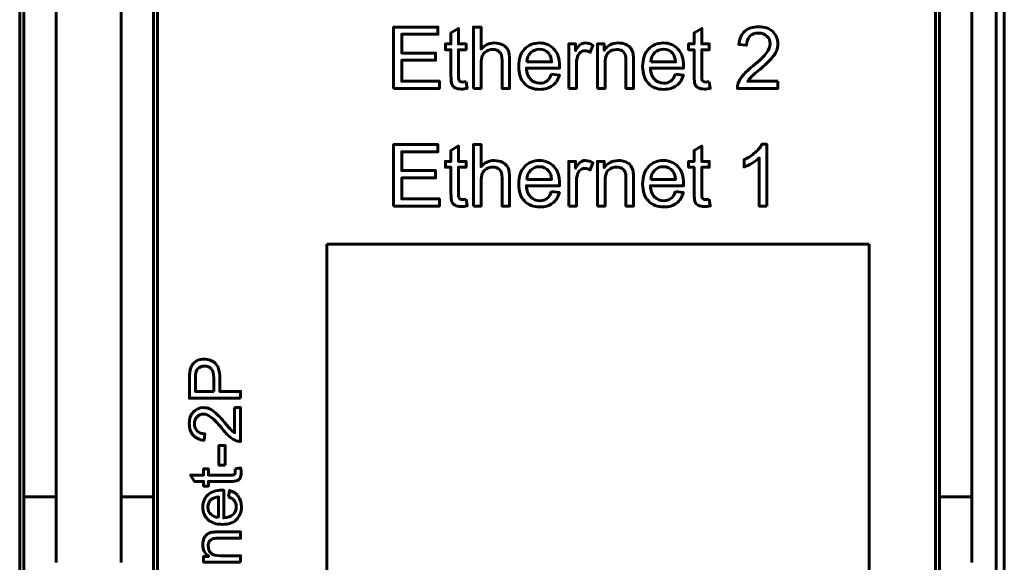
# Model space of a CAD drawing. Header units: millimetres. Extents: x -13 to 39, y -19 to 89.
# Tile 8 of 16: x 15 to 39, y 24 to 37. Entities that reach past the tile are written whole.
import ezdxf

# ---------------------------------------------------------------- set-up
doc = ezdxf.new("R2010")
doc.units = ezdxf.units.MM
doc.linetypes.add('K5LT32782', pattern=[0])

msp = doc.modelspace()

# ---------------------------------------------------------------- linework, layer by layer
at = {"color": 150, "linetype": 'K5LT32782', "lineweight": 60, "true_color": 0x0080ff}
for p, q in [((38.739, 61.118), (38.739, 8.557)), ((38.939, 61.118), (38.939, 8.557)), ((14.639, 22.438), (14.639, 47.238)), ((18.039, 22.438), (18.039, 47.238)), ((37.239, 22.438), (37.239, 47.238)), ((14.739, 44.413), (14.739, 25.262)), ((15.539, 25.262), (15.539, 44.413)), ((17.139, 25.262), (17.139, 44.413)), ((17.939, 44.413), (17.939, 25.262)), ((37.339, 44.413), (37.339, 25.262)), ((38.139, 25.262), (38.139, 44.413)), ((22.217, 14.783), (22.217, 31.492)), ((22.217, 31.492), (35.6, 31.492)), ((35.6, 31.492), (35.6, 14.783)), ((15.539, 25.262), (14.739, 25.262)), ((14.739, 23.338), (14.739, 25.262)), ((15.539, 23.645), (15.539, 25.262)), ((17.139, 23.645), (17.139, 25.262)), ((17.939, 25.262), (17.139, 25.262)), ((17.939, 25.262), (17.939, 23.338)), ((37.339, 25.262), (37.339, 23.338)), ((38.139, 25.262), (37.339, 25.262)), ((38.139, 23.645), (38.139, 25.262))]:
    msp.add_line(p, q, dxfattribs=at)
for points, knots in [([(23.866, 35.335), (23.866, 35.335), (23.866, 36.85), (23.866, 36.85), (24.96, 36.85), (24.96, 36.85), (24.96, 36.673), (24.96, 36.673), (24.067, 36.673), (24.067, 36.673), (24.067, 36.207), (24.067, 36.207), (24.903, 36.207), (24.903, 36.207), (24.903, 36.029), (24.903, 36.029), (24.067, 36.029), (24.067, 36.029), (24.067, 35.513), (24.067, 35.513), (24.996, 35.513), (24.996, 35.513), (24.996, 35.335), (24.996, 35.335), (23.866, 35.335), (23.866, 35.335)], [0, 0, 0, 0, 0.083333, 0.083333, 0.166667, 0.166667, 0.25, 0.25, 0.333333, 0.333333, 0.416667, 0.416667, 0.5, 0.5, 0.583333, 0.583333, 0.666667, 0.666667, 0.75, 0.75, 0.833333, 0.833333, 0.916667, 0.916667, 1, 1, 1, 1]), ([(25.654, 35.501), (25.654, 35.501), (25.68, 35.337), (25.68, 35.337), (25.627, 35.326), (25.581, 35.32), (25.54, 35.32), (25.472, 35.32), (25.42, 35.331), (25.383, 35.352), (25.346, 35.374), (25.319, 35.402), (25.304, 35.436), (25.289, 35.471), (25.282, 35.545), (25.282, 35.657), (25.282, 35.657), (25.282, 36.289), (25.282, 36.289), (25.144, 36.289), (25.144, 36.289), (25.144, 36.433), (25.144, 36.433), (25.282, 36.433), (25.282, 36.433), (25.282, 36.705), (25.282, 36.705), (25.468, 36.817), (25.468, 36.817), (25.468, 36.433), (25.468, 36.433), (25.654, 36.433), (25.654, 36.433), (25.654, 36.289), (25.654, 36.289), (25.468, 36.289), (25.468, 36.289), (25.468, 35.646), (25.468, 35.646), (25.468, 35.593), (25.471, 35.559), (25.478, 35.543), (25.484, 35.528), (25.495, 35.516), (25.51, 35.507), (25.524, 35.498), (25.546, 35.494), (25.573, 35.494), (25.594, 35.494), (25.621, 35.496), (25.654, 35.501)], [0, 0, 0, 0, 0.05, 0.05, 0.05, 0.1, 0.1, 0.1, 0.15, 0.15, 0.15, 0.2, 0.2, 0.2, 0.25, 0.25, 0.25, 0.3, 0.3, 0.35, 0.35, 0.4, 0.4, 0.45, 0.45, 0.5, 0.5, 0.55, 0.55, 0.6, 0.6, 0.65, 0.65, 0.7, 0.7, 0.75, 0.75, 0.8, 0.8, 0.8, 0.85, 0.85, 0.85, 0.9, 0.9, 0.9, 0.95, 0.95, 0.95, 1, 1, 1, 1]), ([(25.838, 35.335), (25.838, 35.335), (25.838, 36.85), (25.838, 36.85), (26.024, 36.85), (26.024, 36.85), (26.024, 36.305), (26.024, 36.305), (26.111, 36.406), (26.22, 36.457), (26.352, 36.457), (26.432, 36.457), (26.503, 36.441), (26.563, 36.409), (26.622, 36.377), (26.665, 36.333), (26.691, 36.276), (26.716, 36.22), (26.729, 36.137), (26.729, 36.03), (26.729, 36.03), (26.729, 35.335), (26.729, 35.335), (26.543, 35.335), (26.543, 35.335), (26.543, 36.029), (26.543, 36.029), (26.543, 36.122), (26.523, 36.19), (26.483, 36.232), (26.443, 36.275), (26.386, 36.296), (26.313, 36.296), (26.258, 36.296), (26.207, 36.282), (26.158, 36.253), (26.11, 36.225), (26.076, 36.186), (26.055, 36.137), (26.035, 36.088), (26.024, 36.021), (26.024, 35.935), (26.024, 35.935), (26.024, 35.335), (26.024, 35.335), (25.838, 35.335), (25.838, 35.335)], [0, 0, 0, 0, 0.058824, 0.058824, 0.117647, 0.117647, 0.176471, 0.176471, 0.176471, 0.235294, 0.235294, 0.235294, 0.294118, 0.294118, 0.294118, 0.352941, 0.352941, 0.352941, 0.411765, 0.411765, 0.411765, 0.470588, 0.470588, 0.529412, 0.529412, 0.588235, 0.588235, 0.588235, 0.647059, 0.647059, 0.647059, 0.705882, 0.705882, 0.705882, 0.764706, 0.764706, 0.764706, 0.823529, 0.823529, 0.823529, 0.882353, 0.882353, 0.882353, 0.941176, 0.941176, 1, 1, 1, 1]), ([(31.656, 35.501), (31.656, 35.501), (31.681, 35.337), (31.681, 35.337), (31.629, 35.326), (31.582, 35.32), (31.541, 35.32), (31.474, 35.32), (31.422, 35.331), (31.384, 35.352), (31.347, 35.374), (31.321, 35.402), (31.306, 35.436), (31.291, 35.471), (31.284, 35.545), (31.284, 35.657), (31.284, 35.657), (31.284, 36.289), (31.284, 36.289), (31.146, 36.289), (31.146, 36.289), (31.146, 36.433), (31.146, 36.433), (31.284, 36.433), (31.284, 36.433), (31.284, 36.705), (31.284, 36.705), (31.47, 36.817), (31.47, 36.817), (31.47, 36.433), (31.47, 36.433), (31.656, 36.433), (31.656, 36.433), (31.656, 36.289), (31.656, 36.289), (31.47, 36.289), (31.47, 36.289), (31.47, 35.646), (31.47, 35.646), (31.47, 35.593), (31.473, 35.559), (31.48, 35.543), (31.486, 35.528), (31.497, 35.516), (31.511, 35.507), (31.526, 35.498), (31.547, 35.494), (31.575, 35.494), (31.595, 35.494), (31.623, 35.496), (31.656, 35.501)], [0, 0, 0, 0, 0.05, 0.05, 0.05, 0.1, 0.1, 0.1, 0.15, 0.15, 0.15, 0.2, 0.2, 0.2, 0.25, 0.25, 0.25, 0.3, 0.3, 0.35, 0.35, 0.4, 0.4, 0.45, 0.45, 0.5, 0.5, 0.55, 0.55, 0.6, 0.6, 0.65, 0.65, 0.7, 0.7, 0.75, 0.75, 0.8, 0.8, 0.8, 0.85, 0.85, 0.85, 0.9, 0.9, 0.9, 0.95, 0.95, 0.95, 1, 1, 1, 1]), ([(33.353, 35.513), (33.353, 35.513), (33.353, 35.335), (33.353, 35.335), (32.35, 35.335), (32.35, 35.335), (32.348, 35.38), (32.356, 35.423), (32.372, 35.464), (32.397, 35.532), (32.439, 35.6), (32.552, 35.732), (32.633, 35.808), (32.739, 35.894), (32.903, 36.029), (33.014, 36.136), (33.072, 36.215), (33.131, 36.294), (33.16, 36.369), (33.16, 36.44), (33.16, 36.513), (33.134, 36.576), (33.081, 36.626), (33.028, 36.677), (32.959, 36.702), (32.874, 36.702), (32.784, 36.702), (32.712, 36.675), (32.658, 36.622), (32.604, 36.569), (32.577, 36.494), (32.576, 36.4), (32.576, 36.4), (32.386, 36.419), (32.386, 36.419), (32.399, 36.561), (32.448, 36.67), (32.533, 36.745), (32.619, 36.819), (32.734, 36.857), (32.878, 36.857), (33.023, 36.857), (33.139, 36.817), (33.223, 36.736), (33.308, 36.655), (33.351, 36.555), (33.351, 36.436), (33.351, 36.375), (33.338, 36.315), (33.313, 36.257), (33.289, 36.198), (33.247, 36.136), (33.19, 36.071), (33.132, 36.007), (33.037, 35.917), (32.903, 35.804), (32.791, 35.711), (32.719, 35.647), (32.688, 35.614), (32.656, 35.58), (32.63, 35.547), (32.609, 35.513), (32.609, 35.513), (33.353, 35.513), (33.353, 35.513)], [0, 0, 0, 0, 0.045455, 0.045455, 0.090909, 0.090909, 0.090909, 0.136364, 0.136364, 0.136364, 0.181818, 0.181818, 0.227273, 0.227273, 0.227273, 0.272727, 0.272727, 0.272727, 0.318182, 0.318182, 0.318182, 0.363636, 0.363636, 0.363636, 0.409091, 0.409091, 0.409091, 0.454545, 0.454545, 0.454545, 0.5, 0.5, 0.5, 0.545455, 0.545455, 0.545455, 0.590909, 0.590909, 0.590909, 0.636364, 0.636364, 0.636364, 0.681818, 0.681818, 0.681818, 0.727273, 0.727273, 0.727273, 0.772727, 0.772727, 0.772727, 0.818182, 0.818182, 0.818182, 0.863636, 0.863636, 0.863636, 0.909091, 0.909091, 0.909091, 0.954545, 0.954545, 0.954545, 1, 1, 1, 1]), ([(27.765, 35.69), (27.765, 35.69), (27.957, 35.665), (27.957, 35.665), (27.927, 35.553), (27.871, 35.466), (27.789, 35.404), (27.707, 35.343), (27.603, 35.312), (27.476, 35.312), (27.315, 35.312), (27.188, 35.361), (27.095, 35.46), (27.001, 35.558), (26.954, 35.697), (26.954, 35.875), (26.954, 36.059), (27.001, 36.202), (27.096, 36.304), (27.191, 36.406), (27.314, 36.457), (27.465, 36.457), (27.612, 36.457), (27.731, 36.407), (27.824, 36.307), (27.917, 36.207), (27.964, 36.067), (27.964, 35.886), (27.964, 35.875), (27.963, 35.858), (27.962, 35.837), (27.962, 35.837), (27.144, 35.837), (27.144, 35.837), (27.151, 35.716), (27.185, 35.624), (27.247, 35.56), (27.308, 35.496), (27.384, 35.464), (27.476, 35.464), (27.544, 35.464), (27.602, 35.482), (27.65, 35.518), (27.698, 35.554), (27.736, 35.611), (27.765, 35.69)], [0, 0, 0, 0, 0.066667, 0.066667, 0.066667, 0.133333, 0.133333, 0.133333, 0.2, 0.2, 0.2, 0.266667, 0.266667, 0.266667, 0.333333, 0.333333, 0.333333, 0.4, 0.4, 0.4, 0.466667, 0.466667, 0.466667, 0.533333, 0.533333, 0.533333, 0.6, 0.6, 0.6, 0.666667, 0.666667, 0.666667, 0.733333, 0.733333, 0.733333, 0.8, 0.8, 0.8, 0.866667, 0.866667, 0.866667, 0.933333, 0.933333, 0.933333, 1, 1, 1, 1]), ([(28.19, 35.335), (28.19, 35.335), (28.19, 36.433), (28.19, 36.433), (28.358, 36.433), (28.358, 36.433), (28.358, 36.265), (28.358, 36.265), (28.4, 36.343), (28.44, 36.395), (28.476, 36.419), (28.512, 36.444), (28.552, 36.457), (28.596, 36.457), (28.658, 36.457), (28.722, 36.437), (28.787, 36.398), (28.787, 36.398), (28.721, 36.226), (28.721, 36.226), (28.676, 36.251), (28.631, 36.264), (28.585, 36.264), (28.545, 36.264), (28.509, 36.252), (28.476, 36.227), (28.444, 36.203), (28.421, 36.169), (28.408, 36.126), (28.387, 36.06), (28.377, 35.987), (28.377, 35.909), (28.377, 35.909), (28.377, 35.335), (28.377, 35.335), (28.19, 35.335), (28.19, 35.335)], [0, 0, 0, 0, 0.076923, 0.076923, 0.153846, 0.153846, 0.230769, 0.230769, 0.230769, 0.307692, 0.307692, 0.307692, 0.384615, 0.384615, 0.384615, 0.461538, 0.461538, 0.461538, 0.538462, 0.538462, 0.538462, 0.615385, 0.615385, 0.615385, 0.692308, 0.692308, 0.692308, 0.769231, 0.769231, 0.769231, 0.846154, 0.846154, 0.846154, 0.923077, 0.923077, 1, 1, 1, 1]), ([(28.897, 35.335), (28.897, 35.335), (28.897, 36.433), (28.897, 36.433), (29.065, 36.433), (29.065, 36.433), (29.065, 36.277), (29.065, 36.277), (29.145, 36.397), (29.261, 36.457), (29.413, 36.457), (29.48, 36.457), (29.54, 36.445), (29.596, 36.421), (29.651, 36.397), (29.693, 36.366), (29.72, 36.328), (29.748, 36.289), (29.767, 36.243), (29.778, 36.19), (29.785, 36.156), (29.788, 36.095), (29.788, 36.009), (29.788, 36.009), (29.788, 35.335), (29.788, 35.335), (29.602, 35.335), (29.602, 35.335), (29.602, 36.002), (29.602, 36.002), (29.602, 36.078), (29.595, 36.135), (29.581, 36.172), (29.566, 36.21), (29.54, 36.24), (29.504, 36.262), (29.467, 36.285), (29.424, 36.296), (29.374, 36.296), (29.295, 36.296), (29.227, 36.271), (29.17, 36.22), (29.112, 36.17), (29.084, 36.075), (29.084, 35.934), (29.084, 35.934), (29.084, 35.335), (29.084, 35.335), (28.897, 35.335), (28.897, 35.335)], [0, 0, 0, 0, 0.055556, 0.055556, 0.111111, 0.111111, 0.166667, 0.166667, 0.166667, 0.222222, 0.222222, 0.222222, 0.277778, 0.277778, 0.277778, 0.333333, 0.333333, 0.333333, 0.388889, 0.388889, 0.388889, 0.444444, 0.444444, 0.444444, 0.5, 0.5, 0.555556, 0.555556, 0.611111, 0.611111, 0.611111, 0.666667, 0.666667, 0.666667, 0.722222, 0.722222, 0.722222, 0.777778, 0.777778, 0.777778, 0.833333, 0.833333, 0.833333, 0.888889, 0.888889, 0.888889, 0.944444, 0.944444, 1, 1, 1, 1]), ([(30.824, 35.69), (30.824, 35.69), (31.016, 35.665), (31.016, 35.665), (30.986, 35.553), (30.93, 35.466), (30.849, 35.404), (30.767, 35.343), (30.662, 35.312), (30.535, 35.312), (30.375, 35.312), (30.248, 35.361), (30.154, 35.46), (30.06, 35.558), (30.013, 35.697), (30.013, 35.875), (30.013, 36.059), (30.06, 36.202), (30.155, 36.304), (30.25, 36.406), (30.373, 36.457), (30.525, 36.457), (30.671, 36.457), (30.791, 36.407), (30.883, 36.307), (30.976, 36.207), (31.023, 36.067), (31.023, 35.886), (31.023, 35.875), (31.022, 35.858), (31.022, 35.837), (31.022, 35.837), (30.204, 35.837), (30.204, 35.837), (30.211, 35.716), (30.245, 35.624), (30.306, 35.56), (30.367, 35.496), (30.444, 35.464), (30.535, 35.464), (30.603, 35.464), (30.661, 35.482), (30.709, 35.518), (30.758, 35.554), (30.796, 35.611), (30.824, 35.69)], [0, 0, 0, 0, 0.066667, 0.066667, 0.066667, 0.133333, 0.133333, 0.133333, 0.2, 0.2, 0.2, 0.266667, 0.266667, 0.266667, 0.333333, 0.333333, 0.333333, 0.4, 0.4, 0.4, 0.466667, 0.466667, 0.466667, 0.533333, 0.533333, 0.533333, 0.6, 0.6, 0.6, 0.666667, 0.666667, 0.666667, 0.733333, 0.733333, 0.733333, 0.8, 0.8, 0.8, 0.866667, 0.866667, 0.866667, 0.933333, 0.933333, 0.933333, 1, 1, 1, 1]), ([(27.155, 35.989), (27.155, 35.989), (27.767, 35.989), (27.767, 35.989), (27.759, 36.081), (27.735, 36.15), (27.696, 36.197), (27.638, 36.268), (27.561, 36.304), (27.466, 36.304), (27.381, 36.304), (27.309, 36.276), (27.251, 36.219), (27.193, 36.161), (27.161, 36.085), (27.155, 35.989)], [0, 0, 0, 0, 0.2, 0.2, 0.2, 0.4, 0.4, 0.4, 0.6, 0.6, 0.6, 0.8, 0.8, 0.8, 1, 1, 1, 1]), ([(30.214, 35.989), (30.214, 35.989), (30.826, 35.989), (30.826, 35.989), (30.818, 36.081), (30.794, 36.15), (30.756, 36.197), (30.697, 36.268), (30.62, 36.304), (30.526, 36.304), (30.44, 36.304), (30.369, 36.276), (30.311, 36.219), (30.253, 36.161), (30.221, 36.085), (30.214, 35.989)], [0, 0, 0, 0, 0.2, 0.2, 0.2, 0.4, 0.4, 0.4, 0.6, 0.6, 0.6, 0.8, 0.8, 0.8, 1, 1, 1, 1]), ([(23.866, 32.435), (23.866, 32.435), (23.866, 33.951), (23.866, 33.951), (24.96, 33.951), (24.96, 33.951), (24.96, 33.773), (24.96, 33.773), (24.067, 33.773), (24.067, 33.773), (24.067, 33.308), (24.067, 33.308), (24.903, 33.308), (24.903, 33.308), (24.903, 33.13), (24.903, 33.13), (24.067, 33.13), (24.067, 33.13), (24.067, 32.613), (24.067, 32.613), (24.996, 32.613), (24.996, 32.613), (24.996, 32.435), (24.996, 32.435), (23.866, 32.435), (23.866, 32.435)], [0, 0, 0, 0, 0.083333, 0.083333, 0.166667, 0.166667, 0.25, 0.25, 0.333333, 0.333333, 0.416667, 0.416667, 0.5, 0.5, 0.583333, 0.583333, 0.666667, 0.666667, 0.75, 0.75, 0.833333, 0.833333, 0.916667, 0.916667, 1, 1, 1, 1]), ([(25.654, 32.602), (25.654, 32.602), (25.68, 32.437), (25.68, 32.437), (25.627, 32.426), (25.581, 32.421), (25.54, 32.421), (25.472, 32.421), (25.42, 32.431), (25.383, 32.453), (25.346, 32.474), (25.319, 32.502), (25.304, 32.537), (25.289, 32.572), (25.282, 32.645), (25.282, 32.757), (25.282, 32.757), (25.282, 33.39), (25.282, 33.39), (25.144, 33.39), (25.144, 33.39), (25.144, 33.534), (25.144, 33.534), (25.282, 33.534), (25.282, 33.534), (25.282, 33.806), (25.282, 33.806), (25.468, 33.917), (25.468, 33.917), (25.468, 33.534), (25.468, 33.534), (25.654, 33.534), (25.654, 33.534), (25.654, 33.39), (25.654, 33.39), (25.468, 33.39), (25.468, 33.39), (25.468, 32.747), (25.468, 32.747), (25.468, 32.693), (25.471, 32.659), (25.478, 32.644), (25.484, 32.629), (25.495, 32.617), (25.51, 32.608), (25.524, 32.599), (25.546, 32.594), (25.573, 32.594), (25.594, 32.594), (25.621, 32.597), (25.654, 32.602)], [0, 0, 0, 0, 0.05, 0.05, 0.05, 0.1, 0.1, 0.1, 0.15, 0.15, 0.15, 0.2, 0.2, 0.2, 0.25, 0.25, 0.25, 0.3, 0.3, 0.35, 0.35, 0.4, 0.4, 0.45, 0.45, 0.5, 0.5, 0.55, 0.55, 0.6, 0.6, 0.65, 0.65, 0.7, 0.7, 0.75, 0.75, 0.8, 0.8, 0.8, 0.85, 0.85, 0.85, 0.9, 0.9, 0.9, 0.95, 0.95, 0.95, 1, 1, 1, 1]), ([(25.838, 32.435), (25.838, 32.435), (25.838, 33.951), (25.838, 33.951), (26.024, 33.951), (26.024, 33.951), (26.024, 33.406), (26.024, 33.406), (26.111, 33.507), (26.22, 33.557), (26.352, 33.557), (26.432, 33.557), (26.503, 33.541), (26.563, 33.509), (26.622, 33.477), (26.665, 33.433), (26.691, 33.377), (26.716, 33.32), (26.729, 33.238), (26.729, 33.131), (26.729, 33.131), (26.729, 32.435), (26.729, 32.435), (26.543, 32.435), (26.543, 32.435), (26.543, 33.13), (26.543, 33.13), (26.543, 33.223), (26.523, 33.291), (26.483, 33.333), (26.443, 33.375), (26.386, 33.396), (26.313, 33.396), (26.258, 33.396), (26.207, 33.382), (26.158, 33.354), (26.11, 33.325), (26.076, 33.286), (26.055, 33.237), (26.035, 33.189), (26.024, 33.121), (26.024, 33.035), (26.024, 33.035), (26.024, 32.435), (26.024, 32.435), (25.838, 32.435), (25.838, 32.435)], [0, 0, 0, 0, 0.058824, 0.058824, 0.117647, 0.117647, 0.176471, 0.176471, 0.176471, 0.235294, 0.235294, 0.235294, 0.294118, 0.294118, 0.294118, 0.352941, 0.352941, 0.352941, 0.411765, 0.411765, 0.411765, 0.470588, 0.470588, 0.529412, 0.529412, 0.588235, 0.588235, 0.588235, 0.647059, 0.647059, 0.647059, 0.705882, 0.705882, 0.705882, 0.764706, 0.764706, 0.764706, 0.823529, 0.823529, 0.823529, 0.882353, 0.882353, 0.882353, 0.941176, 0.941176, 1, 1, 1, 1]), ([(31.656, 32.602), (31.656, 32.602), (31.681, 32.437), (31.681, 32.437), (31.629, 32.426), (31.582, 32.421), (31.541, 32.421), (31.474, 32.421), (31.422, 32.431), (31.384, 32.453), (31.347, 32.474), (31.321, 32.502), (31.306, 32.537), (31.291, 32.572), (31.284, 32.645), (31.284, 32.757), (31.284, 32.757), (31.284, 33.39), (31.284, 33.39), (31.146, 33.39), (31.146, 33.39), (31.146, 33.534), (31.146, 33.534), (31.284, 33.534), (31.284, 33.534), (31.284, 33.806), (31.284, 33.806), (31.47, 33.917), (31.47, 33.917), (31.47, 33.534), (31.47, 33.534), (31.656, 33.534), (31.656, 33.534), (31.656, 33.39), (31.656, 33.39), (31.47, 33.39), (31.47, 33.39), (31.47, 32.747), (31.47, 32.747), (31.47, 32.693), (31.473, 32.659), (31.48, 32.644), (31.486, 32.629), (31.497, 32.617), (31.511, 32.608), (31.526, 32.599), (31.547, 32.594), (31.575, 32.594), (31.595, 32.594), (31.623, 32.597), (31.656, 32.602)], [0, 0, 0, 0, 0.05, 0.05, 0.05, 0.1, 0.1, 0.1, 0.15, 0.15, 0.15, 0.2, 0.2, 0.2, 0.25, 0.25, 0.25, 0.3, 0.3, 0.35, 0.35, 0.4, 0.4, 0.45, 0.45, 0.5, 0.5, 0.55, 0.55, 0.6, 0.6, 0.65, 0.65, 0.7, 0.7, 0.75, 0.75, 0.8, 0.8, 0.8, 0.85, 0.85, 0.85, 0.9, 0.9, 0.9, 0.95, 0.95, 0.95, 1, 1, 1, 1]), ([(33.076, 32.435), (33.076, 32.435), (32.889, 32.435), (32.889, 32.435), (32.889, 33.622), (32.889, 33.622), (32.845, 33.578), (32.786, 33.536), (32.713, 33.493), (32.64, 33.45), (32.575, 33.418), (32.517, 33.397), (32.517, 33.397), (32.517, 33.577), (32.517, 33.577), (32.621, 33.626), (32.712, 33.685), (32.79, 33.755), (32.868, 33.824), (32.923, 33.892), (32.956, 33.957), (32.956, 33.957), (33.076, 33.957), (33.076, 33.957), (33.076, 32.435), (33.076, 32.435)], [0, 0, 0, 0, 0.111111, 0.111111, 0.222222, 0.222222, 0.222222, 0.333333, 0.333333, 0.333333, 0.444444, 0.444444, 0.444444, 0.555556, 0.555556, 0.555556, 0.666667, 0.666667, 0.666667, 0.777778, 0.777778, 0.777778, 0.888889, 0.888889, 1, 1, 1, 1]), ([(27.765, 32.791), (27.765, 32.791), (27.957, 32.766), (27.957, 32.766), (27.927, 32.654), (27.871, 32.567), (27.789, 32.505), (27.707, 32.443), (27.603, 32.412), (27.476, 32.412), (27.315, 32.412), (27.188, 32.462), (27.095, 32.56), (27.001, 32.659), (26.954, 32.797), (26.954, 32.976), (26.954, 33.16), (27.001, 33.303), (27.096, 33.405), (27.191, 33.507), (27.314, 33.557), (27.465, 33.557), (27.612, 33.557), (27.731, 33.508), (27.824, 33.408), (27.917, 33.308), (27.964, 33.167), (27.964, 32.986), (27.964, 32.976), (27.963, 32.959), (27.962, 32.937), (27.962, 32.937), (27.144, 32.937), (27.144, 32.937), (27.151, 32.817), (27.185, 32.724), (27.247, 32.661), (27.308, 32.597), (27.384, 32.565), (27.476, 32.565), (27.544, 32.565), (27.602, 32.583), (27.65, 32.619), (27.698, 32.655), (27.736, 32.712), (27.765, 32.791)], [0, 0, 0, 0, 0.066667, 0.066667, 0.066667, 0.133333, 0.133333, 0.133333, 0.2, 0.2, 0.2, 0.266667, 0.266667, 0.266667, 0.333333, 0.333333, 0.333333, 0.4, 0.4, 0.4, 0.466667, 0.466667, 0.466667, 0.533333, 0.533333, 0.533333, 0.6, 0.6, 0.6, 0.666667, 0.666667, 0.666667, 0.733333, 0.733333, 0.733333, 0.8, 0.8, 0.8, 0.866667, 0.866667, 0.866667, 0.933333, 0.933333, 0.933333, 1, 1, 1, 1]), ([(28.19, 32.435), (28.19, 32.435), (28.19, 33.534), (28.19, 33.534), (28.358, 33.534), (28.358, 33.534), (28.358, 33.366), (28.358, 33.366), (28.4, 33.444), (28.44, 33.495), (28.476, 33.52), (28.512, 33.545), (28.552, 33.557), (28.596, 33.557), (28.658, 33.557), (28.722, 33.538), (28.787, 33.498), (28.787, 33.498), (28.721, 33.327), (28.721, 33.327), (28.676, 33.352), (28.631, 33.365), (28.585, 33.365), (28.545, 33.365), (28.509, 33.352), (28.476, 33.328), (28.444, 33.304), (28.421, 33.27), (28.408, 33.226), (28.387, 33.16), (28.377, 33.088), (28.377, 33.009), (28.377, 33.009), (28.377, 32.435), (28.377, 32.435), (28.19, 32.435), (28.19, 32.435)], [0, 0, 0, 0, 0.076923, 0.076923, 0.153846, 0.153846, 0.230769, 0.230769, 0.230769, 0.307692, 0.307692, 0.307692, 0.384615, 0.384615, 0.384615, 0.461538, 0.461538, 0.461538, 0.538462, 0.538462, 0.538462, 0.615385, 0.615385, 0.615385, 0.692308, 0.692308, 0.692308, 0.769231, 0.769231, 0.769231, 0.846154, 0.846154, 0.846154, 0.923077, 0.923077, 1, 1, 1, 1]), ([(28.897, 32.435), (28.897, 32.435), (28.897, 33.534), (28.897, 33.534), (29.065, 33.534), (29.065, 33.534), (29.065, 33.378), (29.065, 33.378), (29.145, 33.498), (29.261, 33.557), (29.413, 33.557), (29.48, 33.557), (29.54, 33.545), (29.596, 33.522), (29.651, 33.498), (29.693, 33.467), (29.72, 33.428), (29.748, 33.39), (29.767, 33.344), (29.778, 33.291), (29.785, 33.256), (29.788, 33.196), (29.788, 33.11), (29.788, 33.11), (29.788, 32.435), (29.788, 32.435), (29.602, 32.435), (29.602, 32.435), (29.602, 33.103), (29.602, 33.103), (29.602, 33.179), (29.595, 33.236), (29.581, 33.273), (29.566, 33.31), (29.54, 33.34), (29.504, 33.363), (29.467, 33.385), (29.424, 33.396), (29.374, 33.396), (29.295, 33.396), (29.227, 33.371), (29.17, 33.321), (29.112, 33.271), (29.084, 33.175), (29.084, 33.035), (29.084, 33.035), (29.084, 32.435), (29.084, 32.435), (28.897, 32.435), (28.897, 32.435)], [0, 0, 0, 0, 0.055556, 0.055556, 0.111111, 0.111111, 0.166667, 0.166667, 0.166667, 0.222222, 0.222222, 0.222222, 0.277778, 0.277778, 0.277778, 0.333333, 0.333333, 0.333333, 0.388889, 0.388889, 0.388889, 0.444444, 0.444444, 0.444444, 0.5, 0.5, 0.555556, 0.555556, 0.611111, 0.611111, 0.611111, 0.666667, 0.666667, 0.666667, 0.722222, 0.722222, 0.722222, 0.777778, 0.777778, 0.777778, 0.833333, 0.833333, 0.833333, 0.888889, 0.888889, 0.888889, 0.944444, 0.944444, 1, 1, 1, 1]), ([(30.824, 32.791), (30.824, 32.791), (31.016, 32.766), (31.016, 32.766), (30.986, 32.654), (30.93, 32.567), (30.849, 32.505), (30.767, 32.443), (30.662, 32.412), (30.535, 32.412), (30.375, 32.412), (30.248, 32.462), (30.154, 32.56), (30.06, 32.659), (30.013, 32.797), (30.013, 32.976), (30.013, 33.16), (30.06, 33.303), (30.155, 33.405), (30.25, 33.507), (30.373, 33.557), (30.525, 33.557), (30.671, 33.557), (30.791, 33.508), (30.883, 33.408), (30.976, 33.308), (31.023, 33.167), (31.023, 32.986), (31.023, 32.976), (31.022, 32.959), (31.022, 32.937), (31.022, 32.937), (30.204, 32.937), (30.204, 32.937), (30.211, 32.817), (30.245, 32.724), (30.306, 32.661), (30.367, 32.597), (30.444, 32.565), (30.535, 32.565), (30.603, 32.565), (30.661, 32.583), (30.709, 32.619), (30.758, 32.655), (30.796, 32.712), (30.824, 32.791)], [0, 0, 0, 0, 0.066667, 0.066667, 0.066667, 0.133333, 0.133333, 0.133333, 0.2, 0.2, 0.2, 0.266667, 0.266667, 0.266667, 0.333333, 0.333333, 0.333333, 0.4, 0.4, 0.4, 0.466667, 0.466667, 0.466667, 0.533333, 0.533333, 0.533333, 0.6, 0.6, 0.6, 0.666667, 0.666667, 0.666667, 0.733333, 0.733333, 0.733333, 0.8, 0.8, 0.8, 0.866667, 0.866667, 0.866667, 0.933333, 0.933333, 0.933333, 1, 1, 1, 1]), ([(27.155, 33.09), (27.155, 33.09), (27.767, 33.09), (27.767, 33.09), (27.759, 33.182), (27.735, 33.251), (27.696, 33.297), (27.638, 33.369), (27.561, 33.405), (27.466, 33.405), (27.381, 33.405), (27.309, 33.376), (27.251, 33.319), (27.193, 33.262), (27.161, 33.185), (27.155, 33.09)], [0, 0, 0, 0, 0.2, 0.2, 0.2, 0.4, 0.4, 0.4, 0.6, 0.6, 0.6, 0.8, 0.8, 0.8, 1, 1, 1, 1]), ([(30.214, 33.09), (30.214, 33.09), (30.826, 33.09), (30.826, 33.09), (30.818, 33.182), (30.794, 33.251), (30.756, 33.297), (30.697, 33.369), (30.62, 33.405), (30.526, 33.405), (30.44, 33.405), (30.369, 33.376), (30.311, 33.319), (30.253, 33.262), (30.221, 33.185), (30.214, 33.09)], [0, 0, 0, 0, 0.2, 0.2, 0.2, 0.4, 0.4, 0.4, 0.6, 0.6, 0.6, 0.8, 0.8, 0.8, 1, 1, 1, 1]), ([(20.092, 27.696), (20.092, 27.696), (18.829, 27.696), (18.829, 27.696), (18.829, 28.173), (18.829, 28.173), (18.829, 28.257), (18.833, 28.321), (18.841, 28.365), (18.851, 28.427), (18.871, 28.479), (18.9, 28.521), (18.929, 28.564), (18.97, 28.597), (19.022, 28.623), (19.074, 28.648), (19.131, 28.661), (19.194, 28.661), (19.301, 28.661), (19.391, 28.627), (19.465, 28.559), (19.54, 28.49), (19.577, 28.367), (19.577, 28.188), (19.577, 28.188), (19.577, 27.864), (19.577, 27.864), (20.092, 27.864), (20.092, 27.864), (20.092, 27.696), (20.092, 27.696)], [0, 0, 0, 0, 0.090909, 0.090909, 0.181818, 0.181818, 0.181818, 0.272727, 0.272727, 0.272727, 0.363636, 0.363636, 0.363636, 0.454545, 0.454545, 0.454545, 0.545455, 0.545455, 0.545455, 0.636364, 0.636364, 0.636364, 0.727273, 0.727273, 0.727273, 0.818182, 0.818182, 0.909091, 0.909091, 1, 1, 1, 1]), ([(19.429, 27.864), (19.429, 27.864), (19.429, 28.19), (19.429, 28.19), (19.429, 28.298), (19.409, 28.375), (19.368, 28.42), (19.328, 28.466), (19.272, 28.488), (19.199, 28.488), (19.146, 28.488), (19.101, 28.475), (19.063, 28.448), (19.025, 28.422), (19, 28.386), (18.988, 28.343), (18.981, 28.315), (18.977, 28.262), (18.977, 28.187), (18.977, 28.187), (18.977, 27.864), (18.977, 27.864), (19.429, 27.864), (19.429, 27.864)], [0, 0, 0, 0, 0.125, 0.125, 0.125, 0.25, 0.25, 0.25, 0.375, 0.375, 0.375, 0.5, 0.5, 0.5, 0.625, 0.625, 0.625, 0.75, 0.75, 0.75, 0.875, 0.875, 1, 1, 1, 1]), ([(19.944, 27.467), (19.944, 27.467), (20.092, 27.467), (20.092, 27.467), (20.092, 26.631), (20.092, 26.631), (20.055, 26.629), (20.019, 26.636), (19.984, 26.649), (19.927, 26.67), (19.871, 26.705), (19.816, 26.752), (19.761, 26.799), (19.698, 26.867), (19.626, 26.955), (19.513, 27.092), (19.424, 27.184), (19.358, 27.233), (19.292, 27.282), (19.23, 27.306), (19.171, 27.306), (19.11, 27.306), (19.058, 27.284), (19.016, 27.24), (18.974, 27.196), (18.952, 27.138), (18.952, 27.067), (18.952, 26.992), (18.975, 26.933), (19.019, 26.888), (19.064, 26.843), (19.126, 26.82), (19.205, 26.819), (19.205, 26.819), (19.189, 26.661), (19.189, 26.661), (19.07, 26.671), (18.98, 26.713), (18.917, 26.784), (18.855, 26.855), (18.824, 26.951), (18.824, 27.071), (18.824, 27.192), (18.857, 27.288), (18.925, 27.359), (18.992, 27.43), (19.075, 27.465), (19.175, 27.465), (19.225, 27.465), (19.275, 27.455), (19.324, 27.434), (19.373, 27.413), (19.424, 27.379), (19.478, 27.331), (19.532, 27.283), (19.607, 27.203), (19.701, 27.092), (19.779, 26.999), (19.832, 26.939), (19.86, 26.912), (19.888, 26.886), (19.916, 26.864), (19.944, 26.847), (19.944, 26.847), (19.944, 27.467), (19.944, 27.467)], [0, 0, 0, 0, 0.045455, 0.045455, 0.090909, 0.090909, 0.090909, 0.136364, 0.136364, 0.136364, 0.181818, 0.181818, 0.181818, 0.227273, 0.227273, 0.227273, 0.272727, 0.272727, 0.272727, 0.318182, 0.318182, 0.318182, 0.363636, 0.363636, 0.363636, 0.409091, 0.409091, 0.409091, 0.454545, 0.454545, 0.454545, 0.5, 0.5, 0.5, 0.545455, 0.545455, 0.545455, 0.590909, 0.590909, 0.590909, 0.636364, 0.636364, 0.636364, 0.681818, 0.681818, 0.681818, 0.727273, 0.727273, 0.727273, 0.772727, 0.772727, 0.772727, 0.818182, 0.818182, 0.818182, 0.863636, 0.863636, 0.863636, 0.909091, 0.909091, 0.909091, 0.954545, 0.954545, 0.954545, 1, 1, 1, 1]), ([(19.713, 26.047), (19.713, 26.047), (19.557, 26.047), (19.557, 26.047), (19.557, 26.527), (19.557, 26.527), (19.713, 26.527), (19.713, 26.527), (19.713, 26.047), (19.713, 26.047)], [0, 0, 0, 0, 0.25, 0.25, 0.5, 0.5, 0.75, 0.75, 1, 1, 1, 1]), ([(19.953, 25.955), (19.953, 25.955), (20.09, 25.976), (20.09, 25.976), (20.1, 25.933), (20.104, 25.894), (20.104, 25.86), (20.104, 25.804), (20.095, 25.76), (20.078, 25.729), (20.06, 25.698), (20.036, 25.676), (20.007, 25.664), (19.978, 25.651), (19.917, 25.645), (19.824, 25.645), (19.824, 25.645), (19.296, 25.645), (19.296, 25.645), (19.296, 25.53), (19.296, 25.53), (19.176, 25.53), (19.176, 25.53), (19.176, 25.645), (19.176, 25.645), (18.95, 25.645), (18.95, 25.645), (18.857, 25.8), (18.857, 25.8), (19.176, 25.8), (19.176, 25.8), (19.176, 25.955), (19.176, 25.955), (19.296, 25.955), (19.296, 25.955), (19.296, 25.8), (19.296, 25.8), (19.833, 25.8), (19.833, 25.8), (19.877, 25.8), (19.906, 25.803), (19.918, 25.808), (19.931, 25.814), (19.941, 25.822), (19.948, 25.835), (19.956, 25.847), (19.96, 25.865), (19.96, 25.888), (19.96, 25.905), (19.958, 25.927), (19.953, 25.955)], [0, 0, 0, 0, 0.05, 0.05, 0.05, 0.1, 0.1, 0.1, 0.15, 0.15, 0.15, 0.2, 0.2, 0.2, 0.25, 0.25, 0.25, 0.3, 0.3, 0.35, 0.35, 0.4, 0.4, 0.45, 0.45, 0.5, 0.5, 0.55, 0.55, 0.6, 0.6, 0.65, 0.65, 0.7, 0.7, 0.75, 0.75, 0.8, 0.8, 0.8, 0.85, 0.85, 0.85, 0.9, 0.9, 0.9, 0.95, 0.95, 0.95, 1, 1, 1, 1]), ([(19.796, 25.262), (19.796, 25.262), (19.817, 25.422), (19.817, 25.422), (19.91, 25.397), (19.983, 25.351), (20.034, 25.282), (20.085, 25.214), (20.111, 25.127), (20.111, 25.021), (20.111, 24.888), (20.07, 24.782), (19.988, 24.704), (19.906, 24.625), (19.79, 24.586), (19.642, 24.586), (19.488, 24.586), (19.369, 24.626), (19.284, 24.705), (19.199, 24.784), (19.157, 24.886), (19.157, 25.012), (19.157, 25.134), (19.199, 25.234), (19.365, 25.389), (19.482, 25.428), (19.633, 25.428), (19.642, 25.428), (19.656, 25.427), (19.674, 25.427), (19.674, 25.427), (19.674, 24.745), (19.674, 24.745), (19.774, 24.751), (19.851, 24.779), (19.904, 24.83), (19.958, 24.881), (19.984, 24.945), (19.984, 25.021), (19.984, 25.078), (19.969, 25.126), (19.939, 25.166), (19.909, 25.207), (19.861, 25.238), (19.796, 25.262)], [0, 0, 0, 0, 0.066667, 0.066667, 0.066667, 0.133333, 0.133333, 0.133333, 0.2, 0.2, 0.2, 0.266667, 0.266667, 0.266667, 0.333333, 0.333333, 0.333333, 0.4, 0.4, 0.4, 0.466667, 0.466667, 0.466667, 0.533333, 0.533333, 0.6, 0.6, 0.6, 0.666667, 0.666667, 0.666667, 0.733333, 0.733333, 0.733333, 0.8, 0.8, 0.8, 0.866667, 0.866667, 0.866667, 0.933333, 0.933333, 0.933333, 1, 1, 1, 1]), ([(19.547, 24.754), (19.547, 24.754), (19.547, 25.264), (19.547, 25.264), (19.47, 25.257), (19.412, 25.237), (19.374, 25.205), (19.314, 25.156), (19.284, 25.092), (19.284, 25.013), (19.284, 24.942), (19.308, 24.883), (19.356, 24.834), (19.403, 24.786), (19.467, 24.759), (19.547, 24.754)], [0, 0, 0, 0, 0.2, 0.2, 0.2, 0.4, 0.4, 0.4, 0.6, 0.6, 0.6, 0.8, 0.8, 0.8, 1, 1, 1, 1]), ([(20.092, 23.656), (20.092, 23.656), (19.176, 23.656), (19.176, 23.656), (19.176, 23.796), (19.176, 23.796), (19.306, 23.796), (19.306, 23.796), (19.207, 23.863), (19.157, 23.96), (19.157, 24.086), (19.157, 24.142), (19.167, 24.192), (19.206, 24.285), (19.233, 24.319), (19.265, 24.342), (19.297, 24.365), (19.335, 24.381), (19.379, 24.39), (19.408, 24.396), (19.458, 24.399), (19.53, 24.399), (19.53, 24.399), (20.092, 24.399), (20.092, 24.399), (20.092, 24.244), (20.092, 24.244), (19.536, 24.244), (19.536, 24.244), (19.473, 24.244), (19.425, 24.238), (19.394, 24.226), (19.363, 24.214), (19.338, 24.192), (19.319, 24.162), (19.301, 24.131), (19.291, 24.095), (19.291, 24.054), (19.291, 23.988), (19.312, 23.931), (19.354, 23.883), (19.396, 23.835), (19.475, 23.812), (19.592, 23.812), (19.592, 23.812), (20.092, 23.812), (20.092, 23.812), (20.092, 23.656), (20.092, 23.656)], [0, 0, 0, 0, 0.055556, 0.055556, 0.111111, 0.111111, 0.166667, 0.166667, 0.166667, 0.222222, 0.222222, 0.222222, 0.277778, 0.277778, 0.333333, 0.333333, 0.333333, 0.388889, 0.388889, 0.388889, 0.444444, 0.444444, 0.444444, 0.5, 0.5, 0.555556, 0.555556, 0.611111, 0.611111, 0.611111, 0.666667, 0.666667, 0.666667, 0.722222, 0.722222, 0.722222, 0.777778, 0.777778, 0.777778, 0.833333, 0.833333, 0.833333, 0.888889, 0.888889, 0.888889, 0.944444, 0.944444, 1, 1, 1, 1])]:
    msp.add_open_spline(points, degree=3, knots=knots, dxfattribs=at)

doc.saveas('drawing.dxf')
